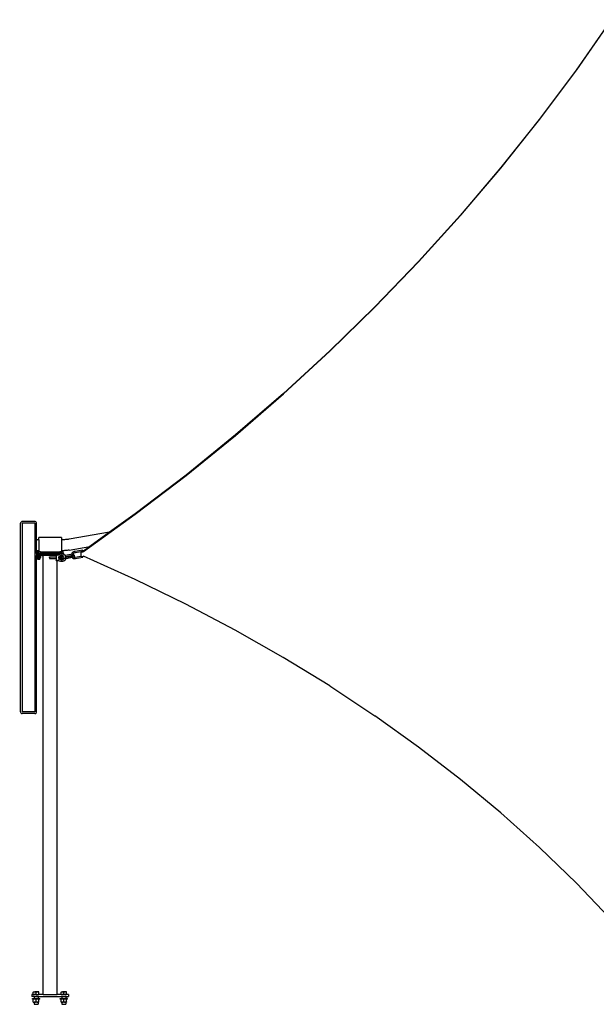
# Model space of a CAD drawing. Extents: x -128 to 129, y -112 to 118.
# Tile 1 of 7: x -128 to -2, y -112 to 103. Entities that reach past the tile are written whole.
import ezdxf

# ---------------------------------------------------------------- set-up
doc = ezdxf.new("R2010")
doc.units = 0
doc.header["$MEASUREMENT"] = 0
doc.layers.get('0').update_dxf_attribs({"linetype": 'CONTINUOUS'})

msp = doc.modelspace()

# ---------------------------------------------------------------- linework, layer by layer
for p, q in [((-6.34, 92.4), (1.36, 103.43)), ((0.74, 102.64), (-6.34, 92.5)), ((-6.34, 92.5), (-14.44, 81.68)), ((-14.44, 81.57), (-6.34, 92.4)), ((-14.44, 81.68), (-22.9, 71.07)), ((-22.9, 70.96), (-14.44, 81.57)), ((-22.9, 71.07), (-31.73, 60.69)), ((-31.73, 60.58), (-22.9, 70.96)), ((-31.73, 60.69), (-40.91, 50.55)), ((-40.91, 50.44), (-31.73, 60.58)), ((-40.91, 50.55), (-50.44, 40.66)), ((-50.44, 40.56), (-40.91, 50.44)), ((-60.3, 31.04), (-50.44, 40.66)), ((-60.3, 30.93), (-50.44, 40.56)), ((-60.3, 31.04), (-70.49, 21.69)), ((-70.49, 21.58), (-60.3, 30.93)), ((-70.49, 21.69), (-80.99, 12.62)), ((-80.99, 12.51), (-70.49, 21.58)), ((-80.99, 12.62), (-91.79, 3.84)), ((-91.79, 3.73), (-80.99, 12.51)), ((-91.79, 3.84), (-102.89, -4.64)), ((-102.89, -4.74), (-91.79, 3.73)), ((-127.89, -6.43), (-127.95, -6.51)), ((-127.81, -6.37), (-127.89, -6.43)), ((-127.72, -6.33), (-127.81, -6.37)), ((-127.63, -6.32), (-127.72, -6.33)), ((-124.88, -6.32), (-127.63, -6.32)), ((-124.78, -6.33), (-124.88, -6.32)), ((-124.69, -6.37), (-124.78, -6.33)), ((-124.61, -6.43), (-124.69, -6.37)), ((-124.55, -6.51), (-124.61, -6.43)), ((-114.23, -12.89), (-102.89, -4.74)), ((-102.89, -4.64), (-108.51, -8.67)), ((-127.99, -6.6), (-128, -6.69)), ((-128, -47.94), (-128, -6.69)), ((-127.95, -6.51), (-127.99, -6.6)), ((-124.88, -6.69), (-127.63, -6.69)), ((-127.63, -6.69), (-127.63, -47.94)), ((-124.88, -6.69), (-124.88, -47.94)), ((-124.51, -6.6), (-124.55, -6.51)), ((-124.5, -6.69), (-124.51, -6.6)), ((-124.5, -10.35), (-124.5, -6.69)), ((-128, -10.35), (-128.19, -10.35)), ((-127.95, -10.35), (-127.99, -10.35)), ((-124.38, -10.35), (-124.51, -10.35)), ((-124.02, -10.34), (-124.5, -10.35)), ((-124.5, -10.36), (-124.5, -10.35)), ((-124.5, -10.35), (-124.38, -10.35)), ((-124.5, -10.37), (-124.5, -10.36)), ((-124.5, -10.37), (-124.5, -10.36)), ((-124.5, -10.37), (-124.5, -10.45)), ((-124.5, -12.7), (-124.5, -10.45)), ((-119.02, -9.78), (-124.02, -9.78)), ((-124.02, -10.34), (-124.02, -9.78)), ((-124.02, -10.34), (-124.02, -12.72)), ((-119.02, -9.78), (-119.02, -10.33)), ((-118.93, -10.33), (-119.02, -10.33)), ((-119.02, -10.33), (-119.02, -12.71)), ((-118.74, -10.32), (-118.93, -10.33)), ((-118.55, -10.31), (-118.74, -10.32)), ((-118.36, -10.3), (-118.55, -10.31)), ((-118.17, -10.28), (-118.36, -10.3)), ((-117.98, -10.27), (-118.17, -10.28)), ((-117.79, -10.24), (-117.98, -10.27)), ((-117.6, -10.22), (-117.79, -10.24)), ((-117.42, -10.19), (-117.6, -10.22)), ((-117.39, -10.19), (-117.42, -10.19)), ((-108.51, -8.67), (-117.39, -10.19)), ((-108.51, -8.67), (-112.85, -11.79)), ((-124.5, -12.7), (-124.5, -12.72)), ((-124.02, -12.72), (-124.5, -12.72)), ((-124.5, -13.28), (-124.5, -12.72)), ((-124.02, -12.94), (-124.02, -12.72)), ((-118.93, -12.71), (-119.02, -12.71)), ((-119.02, -12.71), (-119.02, -12.94)), ((-118.73, -12.7), (-118.93, -12.71)), ((-118.54, -12.69), (-118.73, -12.7)), ((-118.35, -12.68), (-118.54, -12.69)), ((-118.16, -12.66), (-118.35, -12.68)), ((-117.97, -12.64), (-118.16, -12.66)), ((-117.79, -12.62), (-117.97, -12.64)), ((-117.6, -12.59), (-117.79, -12.62)), ((-117.41, -12.57), (-117.6, -12.59)), ((-117.38, -12.56), (-117.41, -12.57)), ((-117.38, -12.56), (-112.85, -11.79)), ((-116.28, -12.9), (-116.49, -13.01)), ((-116.07, -12.84), (-116.28, -12.9)), ((-114.46, -12.55), (-116.07, -12.84)), ((-114.83, -12.92), (-115.99, -13.13)), ((-114.78, -12.91), (-114.83, -12.92)), ((-114.83, -12.92), (-114.82, -13.87)), ((-114.63, -12.88), (-114.78, -12.91)), ((-114.78, -12.91), (-114.78, -12.91)), ((-114.73, -12.95), (-114.78, -12.91)), ((-114.6, -12.87), (-114.63, -12.88)), ((-114.62, -12.88), (-114.63, -12.88)), ((-114.59, -12.9), (-114.62, -12.88)), ((-114.56, -12.86), (-114.6, -12.87)), ((-114.55, -12.9), (-114.59, -12.9)), ((-114.52, -12.83), (-114.56, -12.86)), ((-114.51, -12.91), (-114.55, -12.9)), ((-114.49, -12.8), (-114.52, -12.83)), ((-114.47, -12.9), (-114.51, -12.91)), ((-114.45, -12.76), (-114.49, -12.8)), ((-114.44, -12.89), (-114.47, -12.9)), ((-114.46, -12.55), (-114.42, -12.55)), ((-114.42, -12.72), (-114.45, -12.76)), ((-114.41, -12.88), (-114.44, -12.89)), ((-114.42, -12.55), (-114.4, -12.55)), ((-114.4, -12.67), (-114.42, -12.72)), ((-114.38, -12.86), (-114.41, -12.88)), ((-114.4, -12.55), (-114.38, -12.57)), ((-114.38, -12.63), (-114.4, -12.67)), ((-114.38, -12.57), (-114.38, -12.6)), ((-114.38, -12.6), (-114.38, -12.63)), ((-114.38, -12.64), (-114.38, -12.6)), ((-114.38, -12.64), (-114.31, -12.67)), ((-114.38, -12.64), (-114.38, -12.64)), ((-114.38, -12.78), (-114.38, -12.64)), ((-114.38, -12.78), (-114.37, -12.78)), ((-114.38, -12.85), (-114.38, -12.78)), ((-114.37, -12.83), (-114.38, -12.85)), ((-114.38, -12.85), (-114.38, -12.86)), ((-114.37, -12.78), (-114.36, -12.81)), ((-114.36, -12.81), (-114.37, -12.83)), ((-114.31, -12.67), (-114.26, -12.71)), ((-114.24, -12.9), (-114.29, -12.94)), ((-114.26, -12.71), (-114.22, -12.75)), ((-114.22, -12.85), (-114.24, -12.9)), ((-112.85, -11.79), (-114.22, -12.77)), ((-114.22, -12.75), (-114.22, -12.77)), ((-114.22, -12.77), (-114.21, -12.8)), ((-114.22, -12.85), (-114.21, -12.81)), ((-114.21, -12.8), (-114.21, -12.81)), ((-124.5, -13.28), (-124.51, -13.28)), ((-124.5, -13.53), (-124.51, -13.53)), ((-124.51, -13.78), (-124.5, -13.78)), ((-124.39, -13.28), (-124.5, -13.28)), ((-124.5, -13.28), (-124.5, -13.53)), ((-119.59, -13.53), (-124.5, -13.53)), ((-124.5, -13.53), (-124.5, -13.78)), ((-124.5, -13.88), (-124.5, -13.78)), ((-124.5, -47.94), (-124.5, -13.78)), ((-124.5, -13.78), (-124.5, -13.78)), ((-123.55, -13.78), (-124.5, -13.78)), ((-124.39, -13.88), (-124.5, -13.88)), ((-124.39, -12.94), (-124.21, -12.94)), ((-124.39, -12.97), (-124.39, -12.94)), ((-124.29, -12.95), (-124.39, -12.97)), ((-124.39, -13.28), (-124.39, -12.97)), ((-124.02, -13.28), (-124.39, -13.28)), ((-124.39, -13.88), (-124.39, -13.91)), ((-124.27, -13.88), (-124.39, -13.88)), ((-124.29, -13.89), (-124.39, -13.91)), ((-124.39, -14.22), (-124.39, -13.91)), ((-124.39, -14.22), (-124.29, -14.25)), ((-124.39, -14.26), (-124.39, -14.22)), ((-124.39, -14.26), (-124.27, -14.26)), ((-124.21, -12.94), (-124.29, -12.95)), ((-124.27, -13.88), (-124.29, -13.89)), ((-124.27, -14.25), (-124.29, -14.25)), ((-124.27, -13.88), (-124.27, -13.88)), ((-124.24, -13.88), (-124.27, -13.88)), ((-124.27, -13.88), (-124.21, -13.88)), ((-124.27, -14.26), (-124.27, -14.25)), ((-124.21, -14.26), (-124.27, -14.25)), ((-124.27, -14.26), (-124.27, -14.53)), ((-124.21, -14.26), (-124.27, -14.26)), ((-124.27, -14.53), (-123.77, -14.53)), ((-124.21, -13.88), (-124.24, -13.88)), ((-124.12, -12.95), (-124.21, -12.94)), ((-124.02, -12.94), (-124.21, -12.94)), ((-124.2, -13.88), (-124.21, -13.88)), ((-124.21, -14.26), (-124.2, -14.26)), ((-124.12, -13.89), (-124.2, -13.88)), ((-124.2, -13.88), (-123.85, -13.88)), ((-124.2, -14.26), (-124.12, -14.25)), ((-124.2, -14.26), (-123.85, -14.26)), ((-124.02, -12.97), (-124.12, -12.95)), ((-124.02, -13.91), (-124.12, -13.89)), ((-124.02, -14.22), (-124.12, -14.25)), ((-124.02, -12.94), (-124.02, -12.97)), ((-123.84, -12.94), (-124.02, -12.94)), ((-123.93, -12.95), (-124.02, -12.97)), ((-124.02, -13.28), (-124.02, -12.97)), ((-123.66, -13.28), (-124.02, -13.28)), ((-123.93, -13.89), (-124.02, -13.91)), ((-124.02, -14.22), (-124.02, -13.91)), ((-124.02, -14.22), (-123.93, -14.25)), ((-123.84, -12.94), (-123.93, -12.95)), ((-123.85, -13.88), (-123.93, -13.89)), ((-123.93, -14.25), (-123.85, -14.26)), ((-123.85, -13.88), (-123.84, -13.88)), ((-123.85, -14.26), (-123.84, -14.26)), ((-123.76, -12.95), (-123.84, -12.94)), ((-123.66, -12.94), (-123.84, -12.94)), ((-123.81, -13.88), (-123.84, -13.88)), ((-123.77, -13.88), (-123.84, -13.88)), ((-123.77, -14.25), (-123.84, -14.26)), ((-123.77, -14.26), (-123.84, -14.26)), ((-123.77, -13.88), (-123.81, -13.88)), ((-123.77, -13.88), (-123.77, -13.88)), ((-123.76, -13.89), (-123.77, -13.88)), ((-123.66, -13.88), (-123.77, -13.88)), ((-123.77, -14.26), (-123.77, -14.25)), ((-123.77, -14.25), (-123.76, -14.25)), ((-123.77, -14.26), (-123.77, -14.53)), ((-123.66, -14.26), (-123.77, -14.26)), ((-123.66, -12.97), (-123.76, -12.95)), ((-123.66, -13.91), (-123.76, -13.89)), ((-123.76, -14.25), (-123.66, -14.22)), ((-123.66, -12.97), (-123.66, -12.94)), ((-123.66, -12.99), (-123.66, -12.97)), ((-119.39, -12.99), (-123.66, -12.99)), ((-123.66, -12.99), (-123.66, -13.28)), ((-119.39, -13.28), (-123.66, -13.28)), ((-123.55, -13.88), (-123.66, -13.88)), ((-123.66, -13.91), (-123.66, -13.88)), ((-123.66, -14.22), (-123.66, -13.91)), ((-123.66, -14.22), (-123.66, -14.26)), ((-123.55, -13.88), (-123.55, -13.78)), ((-123.55, -13.78), (-123.02, -13.78)), ((-123.02, -109.78), (-123.02, -13.78)), ((-120.23, -13.78), (-123.02, -13.78)), ((-121.67, -14.08), (-121.64, -14.05)), ((-121.67, -14.08), (-121.67, -14.09)), ((-121.67, -14.17), (-121.67, -14.09)), ((-121.67, -14.17), (-121.67, -14.36)), ((-121.67, -14.36), (-121.67, -14.37)), ((-121.67, -14.37), (-121.67, -14.38)), ((-121.67, -14.38), (-121.64, -14.41)), ((-121.64, -14.05), (-120.23, -14.05)), ((-121.64, -14.41), (-120.23, -14.41)), ((-120.23, -13.66), (-120.23, -13.63)), ((-120.23, -13.63), (-119.82, -13.63)), ((-120.23, -13.66), (-120.23, -13.78)), ((-120.23, -13.78), (-120.23, -14.05)), ((-120.23, -14.05), (-120.23, -14.41)), ((-120.23, -14.41), (-120.23, -14.77)), ((-120.23, -14.82), (-120.23, -14.77)), ((-120.23, -14.83), (-120.23, -14.82)), ((-120.23, -14.83), (-120.02, -14.83)), ((-120.02, -14.83), (-120.02, -14.82)), ((-120.02, -109.78), (-120.02, -14.83)), ((-120.02, -14.83), (-119.82, -14.83)), ((-119.82, -13.63), (-119.79, -13.68)), ((-119.82, -13.78), (-119.81, -13.78)), ((-119.82, -14.83), (-119.79, -14.77)), ((-119.81, -13.7), (-119.8, -13.69)), ((-119.81, -13.7), (-119.8, -13.69)), ((-119.81, -13.7), (-119.81, -13.71)), ((-119.8, -13.71), (-119.81, -13.7)), ((-119.81, -13.71), (-119.81, -13.7)), ((-119.81, -13.78), (-119.81, -13.78)), ((-119.8, -14.75), (-119.81, -14.75)), ((-119.81, -14.75), (-119.81, -14.75)), ((-119.81, -14.75), (-119.8, -14.76)), ((-119.81, -14.75), (-119.8, -14.76)), ((-119.81, -14.75), (-119.81, -14.75)), ((-119.8, -13.69), (-119.79, -13.68)), ((-119.8, -13.78), (-119.77, -13.78)), ((-119.79, -13.68), (-119.69, -13.6)), ((-119.79, -13.68), (-119.78, -13.69)), ((-119.79, -14.76), (-119.79, -14.77)), ((-119.79, -14.77), (-119.78, -14.76)), ((-119.79, -14.77), (-119.79, -14.77)), ((-119.79, -14.77), (-119.69, -14.86)), ((-119.78, -13.72), (-119.78, -13.72)), ((-119.77, -13.73), (-119.78, -13.72)), ((-119.74, -14.68), (-119.78, -14.76)), ((-119.77, -13.72), (-119.77, -13.71)), ((-119.76, -14.71), (-119.77, -14.73)), ((-119.74, -13.77), (-119.76, -13.74)), ((-119.76, -13.75), (-119.76, -13.74)), ((-119.75, -13.77), (-119.76, -13.75)), ((-119.74, -14.68), (-119.76, -14.71)), ((-119.72, -14.64), (-119.74, -14.68)), ((-119.68, -13.59), (-119.69, -13.59)), ((-119.69, -13.6), (-119.69, -13.59)), ((-119.67, -14.87), (-119.69, -14.86)), ((-119.68, -13.59), (-119.59, -13.53)), ((-119.68, -13.59), (-119.68, -13.59)), ((-119.53, -14.96), (-119.67, -14.87)), ((-119.64, -14.08), (-119.65, -14.07)), ((-119.64, -14.37), (-119.65, -14.43)), ((-119.64, -14.1), (-119.64, -14.11)), ((-119.64, -14.34), (-119.64, -14.36)), ((-119.64, -14.36), (-119.64, -14.37)), ((-119.64, -14.36), (-119.64, -14.36)), ((-119.63, -14.18), (-119.61, -14.11)), ((-119.63, -14.19), (-119.63, -14.18)), ((-119.63, -14.2), (-119.63, -14.19)), ((-119.63, -14.27), (-119.63, -14.19)), ((-119.63, -14.27), (-119.63, -14.25)), ((-119.61, -14.34), (-119.63, -14.27)), ((-119.63, -14.27), (-119.63, -14.27)), ((-119.61, -14.11), (-119.58, -14.04)), ((-119.61, -14.34), (-119.58, -14.41)), ((-119.59, -13.53), (-119.53, -13.5)), ((-119.59, -13.53), (-119.59, -13.53)), ((-119.57, -14.04), (-119.58, -14.04)), ((-119.57, -14.42), (-119.58, -14.41)), ((-119.57, -14.04), (-119.52, -13.97)), ((-119.57, -14.03), (-119.57, -14.04)), ((-119.52, -14.49), (-119.57, -14.42)), ((-119.57, -14.43), (-119.57, -14.42)), ((-119.53, -13.5), (-119.38, -13.43)), ((-119.37, -15.02), (-119.53, -14.96)), ((-119.52, -13.97), (-119.45, -13.91)), ((-119.45, -14.55), (-119.52, -14.49)), ((-119.45, -13.91), (-119.41, -13.88)), ((-119.45, -14.55), (-119.45, -14.55)), ((-119.45, -14.55), (-119.36, -14.61)), ((-119.44, -14.56), (-119.45, -14.55)), ((-119.42, -13.88), (-119.44, -13.88)), ((-119.41, -13.88), (-119.36, -13.85)), ((-119.39, -13.88), (-119.41, -13.88)), ((-119.39, -12.94), (-119.21, -12.94)), ((-119.39, -12.97), (-119.39, -12.94)), ((-119.29, -12.95), (-119.39, -12.97)), ((-119.39, -12.99), (-119.39, -12.97)), ((-119.39, -13.28), (-119.39, -12.99)), ((-119.02, -13.28), (-119.39, -13.28)), ((-119.39, -13.88), (-119.39, -13.91)), ((-119.39, -13.88), (-119.27, -13.88)), ((-119.29, -13.89), (-119.39, -13.91)), ((-119.39, -14.22), (-119.39, -13.91)), ((-119.39, -14.22), (-119.29, -14.25)), ((-119.39, -14.26), (-119.39, -14.22)), ((-119.39, -14.26), (-119.27, -14.26)), ((-119.38, -13.43), (-119.2, -13.39)), ((-119.2, -15.06), (-119.37, -15.02)), ((-119.26, -13.81), (-119.36, -13.85)), ((-119.36, -14.61), (-119.25, -14.65)), ((-119.21, -12.94), (-119.29, -12.95)), ((-119.27, -13.88), (-119.29, -13.89)), ((-119.27, -14.25), (-119.29, -14.25)), ((-119.27, -13.88), (-119.27, -13.88)), ((-119.21, -13.88), (-119.27, -13.88)), ((-119.24, -13.88), (-119.27, -13.88)), ((-119.27, -14.26), (-119.27, -14.25)), ((-119.21, -14.26), (-119.27, -14.25)), ((-119.27, -14.26), (-119.27, -14.53)), ((-119.21, -14.26), (-119.27, -14.26)), ((-119.27, -14.53), (-118.77, -14.53)), ((-119.26, -13.81), (-119.17, -13.78)), ((-119.25, -14.65), (-119.14, -14.68)), ((-119.21, -13.88), (-119.24, -13.88)), ((-119.12, -12.95), (-119.21, -12.94)), ((-119.02, -12.94), (-119.21, -12.94)), ((-119.2, -13.88), (-119.21, -13.88)), ((-119.21, -14.26), (-119.2, -14.26)), ((-119.03, -13.38), (-119.2, -13.39)), ((-119.12, -13.89), (-119.2, -13.88)), ((-119.2, -13.88), (-118.85, -13.88)), ((-119.2, -14.26), (-119.12, -14.25)), ((-119.2, -14.26), (-118.85, -14.26)), ((-119.03, -15.08), (-119.2, -15.06)), ((-119.18, -13.78), (-119.17, -13.78)), ((-119.17, -13.78), (-119.14, -13.78)), ((-118.89, -13.78), (-119.17, -13.78)), ((-119.03, -13.77), (-119.14, -13.78)), ((-119.14, -14.68), (-119.03, -14.69)), ((-119.02, -12.97), (-119.12, -12.95)), ((-119.02, -13.91), (-119.12, -13.89)), ((-119.02, -14.22), (-119.12, -14.25)), ((-119.03, -13.38), (-118.85, -13.39)), ((-118.91, -13.78), (-119.03, -13.77)), ((-119.03, -14.69), (-118.91, -14.68)), ((-118.85, -15.06), (-119.03, -15.08)), ((-119.02, -12.97), (-119.02, -12.94)), ((-118.84, -12.94), (-119.02, -12.94)), ((-118.93, -12.95), (-119.02, -12.97)), ((-119.02, -13.28), (-119.02, -12.97)), ((-118.66, -13.28), (-119.02, -13.28)), ((-118.93, -13.89), (-119.02, -13.91)), ((-119.02, -14.22), (-119.02, -13.91)), ((-119.02, -14.22), (-118.93, -14.25)), ((-118.84, -12.94), (-118.93, -12.95)), ((-118.85, -13.88), (-118.93, -13.89)), ((-118.93, -14.25), (-118.85, -14.26)), ((-118.89, -13.78), (-118.91, -13.78)), ((-118.91, -14.68), (-118.8, -14.65)), ((-118.89, -13.78), (-118.88, -13.78)), ((-118.8, -13.81), (-118.89, -13.78)), ((-118.68, -13.43), (-118.85, -13.39)), ((-118.85, -13.88), (-118.84, -13.88)), ((-118.84, -14.26), (-118.85, -14.26)), ((-118.68, -15.02), (-118.85, -15.06)), ((-118.76, -12.95), (-118.84, -12.94)), ((-118.66, -12.94), (-118.84, -12.94)), ((-118.78, -13.88), (-118.84, -13.88)), ((-118.77, -13.88), (-118.84, -13.88)), ((-118.77, -14.25), (-118.84, -14.26)), ((-118.77, -14.26), (-118.84, -14.26)), ((-118.7, -13.85), (-118.8, -13.81)), ((-118.8, -14.65), (-118.69, -14.61)), ((-118.77, -13.88), (-118.78, -13.88)), ((-118.77, -13.88), (-118.77, -13.88)), ((-118.76, -13.89), (-118.77, -13.88)), ((-118.77, -13.88), (-118.66, -13.88)), ((-118.77, -14.26), (-118.77, -14.25)), ((-118.77, -14.25), (-118.76, -14.25)), ((-118.77, -14.26), (-118.77, -14.53)), ((-118.66, -14.26), (-118.77, -14.26)), ((-118.66, -12.97), (-118.76, -12.95)), ((-118.66, -13.91), (-118.76, -13.89)), ((-118.76, -14.25), (-118.66, -14.22)), ((-118.7, -13.85), (-118.64, -13.88)), ((-118.69, -14.61), (-118.6, -14.55)), ((-118.52, -13.5), (-118.68, -13.43)), ((-118.68, -14.03), (-118.66, -13.95)), ((-118.68, -14.06), (-118.68, -14.03)), ((-118.67, -14.09), (-118.68, -14.06)), ((-118.52, -14.96), (-118.68, -15.02)), ((-118.66, -14.15), (-118.67, -14.09)), ((-118.66, -12.97), (-118.66, -12.94)), ((-118.66, -13.28), (-118.66, -12.97)), ((-118.52, -13.28), (-118.66, -13.28)), ((-118.64, -13.88), (-118.66, -13.88)), ((-118.66, -13.91), (-118.66, -13.88)), ((-118.66, -13.94), (-118.64, -13.91)), ((-118.66, -13.95), (-118.66, -13.91)), ((-118.66, -13.95), (-118.66, -13.94)), ((-118.66, -13.98), (-118.66, -13.95)), ((-118.66, -14.13), (-118.66, -14.1)), ((-118.66, -14.16), (-118.66, -14.15)), ((-118.66, -14.22), (-118.66, -14.16)), ((-118.65, -14.18), (-118.66, -14.16)), ((-118.66, -14.22), (-118.66, -14.26)), ((-118.64, -14.2), (-118.65, -14.18)), ((-118.64, -13.88), (-118.63, -13.89)), ((-118.62, -13.88), (-118.64, -13.88)), ((-118.64, -13.91), (-118.63, -13.89)), ((-118.58, -14.28), (-118.64, -14.2)), ((-118.63, -13.89), (-118.62, -13.88)), ((-118.63, -13.89), (-118.61, -13.9)), ((-118.62, -13.88), (-118.62, -13.88)), ((-118.61, -13.88), (-118.62, -13.88)), ((-118.61, -13.9), (-118.61, -13.9)), ((-118.61, -13.9), (-118.6, -13.9)), ((-118.61, -14.56), (-118.6, -14.55)), ((-118.6, -13.9), (-118.54, -13.96)), ((-118.6, -14.55), (-118.54, -14.49)), ((-118.56, -14.3), (-118.58, -14.28)), ((-118.47, -14.37), (-118.56, -14.3)), ((-118.54, -13.96), (-118.51, -14)), ((-118.54, -14.49), (-118.48, -14.42)), ((-118.52, -13.5), (-118.52, -13.28)), ((-118.38, -13.59), (-118.52, -13.5)), ((-118.52, -13.5), (-118.52, -13.5)), ((-118.38, -14.87), (-118.52, -14.96)), ((-118.48, -14.41), (-118.46, -14.37)), ((-118.48, -14.42), (-118.48, -14.41)), ((-118.48, -14.43), (-118.48, -14.42)), ((-118.46, -14.37), (-118.47, -14.37)), ((-118.46, -14.37), (-118.45, -14.36)), ((-118.35, -14.41), (-118.46, -14.37)), ((-118.38, -13.59), (-118.37, -13.59)), ((-118.37, -14.86), (-118.38, -14.87)), ((-118.29, -13.67), (-118.37, -13.59)), ((-118.37, -14.86), (-118.24, -14.75)), ((-118.34, -14.42), (-118.35, -14.41)), ((-118.21, -14.44), (-118.34, -14.42)), ((-118.25, -14.13), (-118.33, -14.1)), ((-118.33, -14.1), (-118.33, -14.1)), ((-118.3, -13.67), (-118.29, -13.67)), ((-118.29, -13.67), (-118.23, -13.65)), ((-118.25, -13.7), (-118.29, -13.67)), ((-118.27, -14.13), (-118.25, -14.13)), ((-118.15, -13.83), (-118.25, -13.7)), ((-118.25, -14.13), (-118.18, -14.15)), ((-118.24, -14.75), (-118.15, -14.63)), ((-118.23, -13.65), (-117, -13.43)), ((-118.07, -14.45), (-118.21, -14.44)), ((-118.18, -14.15), (-118.08, -14.15)), ((-118.14, -13.85), (-118.15, -13.83)), ((-118.15, -14.63), (-118.14, -14.61)), ((-118.1, -13.93), (-118.14, -13.85)), ((-118.14, -14.61), (-118.07, -14.47)), ((-118.11, -13.93), (-118.1, -13.93)), ((-118.1, -13.93), (-116.96, -13.72)), ((-118.08, -13.99), (-118.1, -13.93)), ((-118.04, -14.13), (-118.08, -13.99)), ((-118.08, -14.15), (-118.04, -14.15)), ((-118.07, -14.44), (-118.06, -14.41)), ((-117.95, -14.44), (-118.07, -14.45)), ((-118.07, -14.47), (-118.07, -14.45)), ((-118.07, -14.45), (-118.07, -14.45)), ((-118.07, -14.45), (-118.07, -14.45)), ((-118.04, -14.13), (-118.04, -14.15)), ((-118.04, -14.15), (-117.98, -14.14)), ((-118.04, -14.15), (-118.04, -14.16)), ((-118.04, -14.15), (-118.04, -14.15)), ((-117.98, -14.14), (-116.9, -13.95)), ((-116.72, -14.22), (-117.95, -14.44)), ((-117, -13.43), (-116.87, -13.42)), ((-116.96, -13.72), (-116.93, -13.72)), ((-116.9, -13.55), (-116.93, -13.72)), ((-116.93, -13.72), (-116.93, -13.75)), ((-116.93, -13.75), (-116.9, -13.94)), ((-116.85, -13.42), (-116.9, -13.53)), ((-116.9, -13.53), (-116.9, -13.55)), ((-116.9, -13.95), (-116.78, -13.93)), ((-116.9, -13.94), (-116.9, -13.95)), ((-116.87, -13.42), (-116.85, -13.42)), ((-116.81, -13.34), (-116.85, -13.42)), ((-116.67, -13.16), (-116.81, -13.34)), ((-116.78, -13.93), (-116.7, -13.91)), ((-116.71, -14.21), (-116.72, -14.22)), ((-116.6, -14.19), (-116.71, -14.21)), ((-116.71, -14.21), (-116.65, -14.27)), ((-116.69, -13.9), (-116.7, -13.9)), ((-116.7, -13.9), (-116.7, -13.91)), ((-116.68, -13.9), (-116.69, -13.9)), ((-116.63, -13.87), (-116.68, -13.9)), ((-116.49, -13.01), (-116.67, -13.16)), ((-116.67, -13.16), (-116.67, -13.16)), ((-116.65, -14.27), (-116.63, -14.28)), ((-116.62, -13.63), (-116.63, -13.74)), ((-116.63, -13.74), (-116.63, -13.76)), ((-116.63, -13.76), (-116.62, -13.76)), ((-116.63, -13.76), (-116.62, -13.85)), ((-116.61, -13.86), (-116.63, -13.87)), ((-116.63, -14.28), (-116.44, -14.37)), ((-116.56, -13.49), (-116.62, -13.62)), ((-116.62, -13.62), (-116.61, -13.61)), ((-116.62, -13.63), (-116.62, -13.62)), ((-116.62, -13.76), (-116.58, -13.79)), ((-116.62, -13.85), (-116.61, -13.86)), ((-116.62, -13.85), (-116.61, -13.86)), ((-116.59, -13.84), (-116.61, -13.86)), ((-116.61, -13.86), (-116.61, -13.86)), ((-116.61, -13.87), (-116.61, -13.87)), ((-116.61, -13.87), (-116.6, -13.88)), ((-116.6, -14.19), (-116.59, -14.18)), ((-116.59, -13.79), (-116.58, -13.79)), ((-116.57, -13.82), (-116.59, -13.84)), ((-116.57, -13.83), (-116.59, -13.84)), ((-116.47, -14.13), (-116.59, -14.18)), ((-116.58, -13.79), (-116.57, -13.8)), ((-116.58, -13.79), (-116.57, -13.81)), ((-116.56, -13.78), (-116.57, -13.8)), ((-116.57, -13.8), (-116.57, -13.8)), ((-116.57, -13.8), (-116.56, -13.8)), ((-116.57, -13.8), (-116.57, -13.81)), ((-116.56, -13.8), (-116.57, -13.81)), ((-116.56, -13.8), (-116.57, -13.81)), ((-116.57, -13.8), (-116.57, -13.81)), ((-116.57, -13.81), (-116.57, -13.81)), ((-116.57, -13.81), (-116.57, -13.82)), ((-116.57, -13.81), (-116.56, -13.81)), ((-116.57, -13.81), (-116.57, -13.81)), ((-116.57, -13.81), (-116.57, -13.81)), ((-116.57, -13.81), (-116.57, -13.81)), ((-116.57, -13.81), (-116.57, -13.81)), ((-116.57, -13.81), (-116.57, -13.82)), ((-116.57, -13.81), (-116.57, -13.82)), ((-116.56, -13.81), (-116.57, -13.81)), ((-116.57, -13.82), (-116.57, -13.82)), ((-116.57, -13.82), (-116.57, -13.82)), ((-116.57, -13.82), (-116.57, -13.83)), ((-116.57, -13.82), (-116.56, -13.82)), ((-116.57, -13.82), (-116.57, -13.83)), ((-116.54, -13.47), (-116.56, -13.49)), ((-116.56, -13.78), (-116.56, -13.8)), ((-116.56, -13.81), (-116.56, -13.82)), ((-116.46, -13.37), (-116.54, -13.47)), ((-116.54, -13.47), (-116.48, -13.5)), ((-116.48, -13.5), (-116.39, -13.57)), ((-116.39, -14.07), (-116.47, -14.13)), ((-116.33, -13.26), (-116.46, -13.37)), ((-116.44, -14.37), (-116.23, -14.4)), ((-116.37, -13.58), (-116.39, -13.57)), ((-116.39, -14.06), (-116.39, -14.07)), ((-116.38, -14.06), (-116.39, -14.07)), ((-116.39, -14.07), (-116.36, -14.08)), ((-116.38, -14.06), (-116.36, -14.04)), ((-116.37, -13.58), (-116.31, -13.66)), ((-116.3, -13.96), (-116.36, -14.04)), ((-116.36, -14.08), (-116.21, -14.1)), ((-116.17, -13.18), (-116.33, -13.26)), ((-116.29, -13.69), (-116.31, -13.66)), ((-116.3, -13.96), (-116.29, -13.93)), ((-116.29, -13.69), (-116.27, -13.78)), ((-116.27, -13.84), (-116.29, -13.93)), ((-116.27, -13.81), (-116.27, -13.78)), ((-116.27, -13.84), (-116.27, -13.81)), ((-116.23, -14.4), (-116.01, -14.38)), ((-116.21, -14.1), (-116.04, -14.09)), ((-115.99, -13.13), (-116.17, -13.18)), ((-116.03, -14.09), (-116.04, -14.09)), ((-116.04, -14.09), (-116.04, -14.09)), ((-116.03, -14.09), (-114.82, -13.87)), ((-116.01, -14.38), (-116, -14.38)), ((-116, -14.38), (-114.39, -14.09)), ((-114.77, -13.97), (-114.78, -13.96)), ((-114.72, -14), (-114.77, -13.97)), ((-114.66, -12.98), (-114.73, -12.95)), ((-114.65, -14.03), (-114.72, -14)), ((-114.59, -13), (-114.66, -12.98)), ((-114.58, -14.05), (-114.65, -14.03)), ((-114.51, -13), (-114.59, -13)), ((-114.5, -14.05), (-114.58, -14.05)), ((-114.43, -12.99), (-114.51, -13)), ((-114.48, -14.05), (-114.5, -14.05)), ((-114.42, -14.04), (-114.48, -14.05)), ((-114.48, -14.05), (-114.44, -14.08)), ((-114.48, -14.05), (-114.48, -14.05)), ((-114.44, -14.08), (-114.41, -14.09)), ((-114.35, -12.97), (-114.43, -12.99)), ((-114.37, -14.03), (-114.42, -14.04)), ((-114.41, -14.09), (-114.39, -14.09)), ((-114.39, -14.09), (-114.37, -14.09)), ((-114.34, -14.02), (-114.37, -14.03)), ((-114.37, -14.08), (-114.37, -14.03)), ((-114.37, -14.09), (-114.37, -14.08)), ((-114.29, -12.94), (-114.35, -12.97)), ((-114.28, -13.99), (-114.34, -14.02)), ((-114.24, -13.95), (-114.28, -13.99)), ((-114.21, -13.91), (-114.24, -13.95)), ((-114.21, -13.91), (-114.22, -13.91)), ((-102.89, -18.97), (-114.21, -13.91)), ((-91.8, -24.36), (-102.89, -18.97)), ((-81, -30.04), (-91.8, -24.36)), ((-70.5, -36.02), (-81, -30.04)), ((-60.31, -42.28), (-70.5, -36.02)), ((-60.31, -42.28), (-50.44, -48.82)), ((-128, -47.94), (-127.99, -48.04)), ((-127.99, -48.04), (-127.95, -48.13)), ((-127.95, -48.13), (-127.89, -48.21)), ((-127.89, -48.21), (-127.81, -48.27)), ((-127.81, -48.27), (-127.72, -48.31)), ((-127.72, -48.31), (-127.63, -48.32)), ((-124.88, -47.94), (-127.63, -47.94)), ((-124.88, -48.32), (-127.63, -48.32)), ((-124.88, -48.32), (-124.78, -48.31)), ((-124.78, -48.31), (-124.69, -48.27)), ((-124.69, -48.27), (-124.61, -48.21)), ((-124.61, -48.21), (-124.55, -48.13)), ((-124.55, -48.13), (-124.51, -48.04)), ((-124.51, -48.04), (-124.5, -47.94)), ((-40.91, -55.63), (-50.44, -48.82)), ((-31.73, -62.7), (-40.91, -55.63)), ((-22.9, -70.03), (-31.73, -62.7)), ((-14.43, -77.61), (-22.9, -70.03)), ((-6.33, -85.43), (-14.43, -77.61)), ((0.83, -92.9), (-6.33, -85.43)), ((-125.52, -109.78), (-125.52, -110.16)), ((-125.21, -109.78), (-125.52, -109.78)), ((-125.21, -109.2), (-125.21, -109.26)), ((-125.21, -109.2), (-124.9, -109.2)), ((-125.04, -109.22), (-125.21, -109.26)), ((-125.21, -109.78), (-125.21, -109.26)), ((-125.21, -109.78), (-125.02, -109.78)), ((-124.9, -109.2), (-125.04, -109.22)), ((-125.01, -109.78), (-125.02, -109.78)), ((-125.01, -109.78), (-125.01, -109.78)), ((-125.01, -109.78), (-125, -109.78)), ((-124.59, -109.78), (-125, -109.78)), ((-124.75, -109.22), (-124.9, -109.2)), ((-124.28, -109.2), (-124.9, -109.2)), ((-124.59, -109.26), (-124.75, -109.22)), ((-124.42, -109.22), (-124.59, -109.26)), ((-124.59, -109.78), (-124.59, -109.26)), ((-124.59, -109.78), (-124.48, -109.78)), ((-124.48, -109.78), (-124.4, -109.78)), ((-124.28, -109.2), (-124.42, -109.22)), ((-124.4, -109.78), (-124.38, -109.78)), ((-124.38, -109.78), (-124.29, -109.78)), ((-124.29, -109.78), (-124.27, -109.78)), ((-124.13, -109.22), (-124.28, -109.2)), ((-123.97, -109.2), (-124.28, -109.2)), ((-124.27, -109.78), (-124.22, -109.78)), ((-124.22, -109.78), (-124.18, -109.78)), ((-124.18, -109.78), (-124.17, -109.78)), ((-124.17, -109.78), (-124.16, -109.78)), ((-124.09, -109.78), (-124.16, -109.78)), ((-123.97, -109.26), (-124.13, -109.22)), ((-124.09, -109.78), (-124.02, -109.78)), ((-124.02, -109.78), (-123.97, -109.78)), ((-123.97, -109.26), (-123.97, -109.2)), ((-123.97, -109.78), (-123.97, -109.26)), ((-123.02, -109.78), (-123.97, -109.78)), ((-123.02, -109.78), (-120.02, -109.78)), ((-119.14, -109.78), (-120.02, -109.78)), ((-119.14, -109.2), (-119.14, -109.26)), ((-119.14, -109.2), (-118.83, -109.2)), ((-118.98, -109.22), (-119.14, -109.26)), ((-119.14, -109.78), (-119.14, -109.26)), ((-119.14, -109.78), (-118.96, -109.78)), ((-118.83, -109.2), (-118.98, -109.22)), ((-118.95, -109.78), (-118.96, -109.78)), ((-118.95, -109.78), (-118.89, -109.78)), ((-118.89, -109.78), (-118.88, -109.78)), ((-118.85, -109.78), (-118.88, -109.78)), ((-118.85, -109.78), (-118.82, -109.78)), ((-118.69, -109.22), (-118.83, -109.2)), ((-118.22, -109.2), (-118.83, -109.2)), ((-118.52, -109.78), (-118.82, -109.78)), ((-118.52, -109.26), (-118.69, -109.22)), ((-118.36, -109.22), (-118.52, -109.26)), ((-118.52, -109.78), (-118.52, -109.26)), ((-118.23, -109.78), (-118.52, -109.78)), ((-118.22, -109.2), (-118.36, -109.22)), ((-118.23, -109.78), (-118.2, -109.78)), ((-118.07, -109.22), (-118.22, -109.2)), ((-117.91, -109.2), (-118.22, -109.2)), ((-118.17, -109.78), (-118.2, -109.78)), ((-118.17, -109.78), (-118.16, -109.78)), ((-118.16, -109.78), (-118.1, -109.78)), ((-118.09, -109.78), (-118.1, -109.78)), ((-118.09, -109.78), (-117.91, -109.78)), ((-117.91, -109.26), (-118.07, -109.22)), ((-117.91, -109.26), (-117.91, -109.2)), ((-117.91, -109.78), (-117.91, -109.26)), ((-117.52, -109.78), (-117.91, -109.78)), ((-117.52, -109.78), (-117.52, -110.16)), ((-125.01, -110.16), (-125.52, -110.16)), ((-125.38, -110.79), (-125.38, -110.63)), ((-125.38, -110.63), (-125.01, -110.63)), ((-125.21, -110.79), (-125.38, -110.79)), ((-124.9, -110.79), (-125.21, -110.79)), ((-125.21, -110.79), (-125.21, -110.84)), ((-125.04, -110.8), (-125.21, -110.84)), ((-125.21, -111.37), (-125.21, -110.84)), ((-125.21, -111.37), (-125.04, -111.41)), ((-125.21, -111.42), (-125.21, -111.37)), ((-125.21, -111.42), (-125.01, -111.42)), ((-124.9, -110.79), (-125.04, -110.8)), ((-125.01, -111.41), (-125.04, -111.41)), ((-125.01, -110.16), (-125.01, -110.63)), ((-124.16, -110.16), (-125.01, -110.16)), ((-124.16, -110.63), (-125.01, -110.63)), ((-125.01, -111.42), (-125.01, -111.41)), ((-124.9, -111.42), (-125.01, -111.41)), ((-125.01, -111.42), (-125.01, -111.9)), ((-124.9, -111.42), (-125.01, -111.42)), ((-125.01, -111.9), (-124.16, -111.9)), ((-124.75, -110.8), (-124.9, -110.79)), ((-124.28, -110.79), (-124.9, -110.79)), ((-124.9, -111.42), (-124.89, -111.42)), ((-124.89, -111.42), (-124.75, -111.41)), ((-124.29, -111.42), (-124.89, -111.42)), ((-124.59, -110.84), (-124.75, -110.8)), ((-124.59, -111.37), (-124.75, -111.41)), ((-124.42, -110.8), (-124.59, -110.84)), ((-124.59, -111.37), (-124.59, -110.84)), ((-124.59, -111.37), (-124.42, -111.41)), ((-124.28, -110.79), (-124.42, -110.8)), ((-124.42, -111.41), (-124.29, -111.42)), ((-124.28, -111.42), (-124.29, -111.42)), ((-124.13, -110.8), (-124.28, -110.79)), ((-123.97, -110.79), (-124.28, -110.79)), ((-124.28, -111.42), (-124.16, -111.41)), ((-124.16, -111.42), (-124.28, -111.42)), ((-124.16, -110.16), (-124.16, -110.63)), ((-124.16, -110.16), (-118.95, -110.16)), ((-124.16, -110.63), (-123.79, -110.63)), ((-124.16, -111.42), (-124.16, -111.41)), ((-124.16, -111.41), (-124.13, -111.41)), ((-124.16, -111.42), (-124.16, -111.9)), ((-123.97, -111.42), (-124.16, -111.42)), ((-123.97, -110.84), (-124.13, -110.8)), ((-124.13, -111.41), (-123.97, -111.37)), ((-123.79, -110.79), (-123.97, -110.79)), ((-123.97, -110.79), (-123.97, -110.84)), ((-123.97, -111.37), (-123.97, -110.84)), ((-123.97, -111.42), (-123.97, -111.37)), ((-123.79, -110.79), (-123.79, -110.63)), ((-119.32, -110.79), (-119.32, -110.63)), ((-119.32, -110.63), (-118.95, -110.63)), ((-119.14, -110.79), (-119.32, -110.79)), ((-118.83, -110.79), (-119.14, -110.79)), ((-119.14, -110.79), (-119.14, -110.84)), ((-118.98, -110.8), (-119.14, -110.84)), ((-119.14, -111.37), (-119.14, -110.84)), ((-119.14, -111.37), (-118.98, -111.41)), ((-119.14, -111.42), (-119.14, -111.37)), ((-119.14, -111.42), (-118.95, -111.42)), ((-118.83, -110.79), (-118.98, -110.8)), ((-118.95, -111.41), (-118.98, -111.41)), ((-118.95, -110.16), (-118.95, -110.63)), ((-118.1, -110.16), (-118.95, -110.16)), ((-118.1, -110.63), (-118.95, -110.63)), ((-118.95, -111.42), (-118.95, -111.41)), ((-118.83, -111.42), (-118.95, -111.41)), ((-118.95, -111.42), (-118.95, -111.9)), ((-118.83, -111.42), (-118.95, -111.42)), ((-118.95, -111.9), (-118.1, -111.9)), ((-118.69, -110.8), (-118.83, -110.79)), ((-118.22, -110.79), (-118.83, -110.79)), ((-118.83, -111.42), (-118.82, -111.42)), ((-118.82, -111.42), (-118.69, -111.41)), ((-118.23, -111.42), (-118.82, -111.42)), ((-118.52, -110.84), (-118.69, -110.8)), ((-118.52, -111.37), (-118.69, -111.41)), ((-118.36, -110.8), (-118.52, -110.84)), ((-118.52, -111.37), (-118.52, -110.84)), ((-118.52, -111.37), (-118.36, -111.41)), ((-118.22, -110.79), (-118.36, -110.8)), ((-118.36, -111.41), (-118.23, -111.42)), ((-118.22, -111.42), (-118.23, -111.42)), ((-118.07, -110.8), (-118.22, -110.79)), ((-117.91, -110.79), (-118.22, -110.79)), ((-118.22, -111.42), (-118.1, -111.41)), ((-118.1, -111.42), (-118.22, -111.42)), ((-118.1, -110.16), (-118.1, -110.63)), ((-118.1, -110.16), (-117.52, -110.16)), ((-117.73, -110.63), (-118.1, -110.63)), ((-118.1, -111.42), (-118.1, -111.41)), ((-118.1, -111.41), (-118.07, -111.41)), ((-118.1, -111.42), (-118.1, -111.9)), ((-117.91, -111.42), (-118.1, -111.42)), ((-117.91, -110.84), (-118.07, -110.8)), ((-118.07, -111.41), (-117.91, -111.37)), ((-117.73, -110.79), (-117.91, -110.79)), ((-117.91, -110.84), (-117.91, -110.79)), ((-117.91, -111.37), (-117.91, -110.84)), ((-117.91, -111.37), (-117.91, -111.42)), ((-117.73, -110.79), (-117.73, -110.63))]:
    msp.add_line(p, q)

doc.saveas('drawing.dxf')
